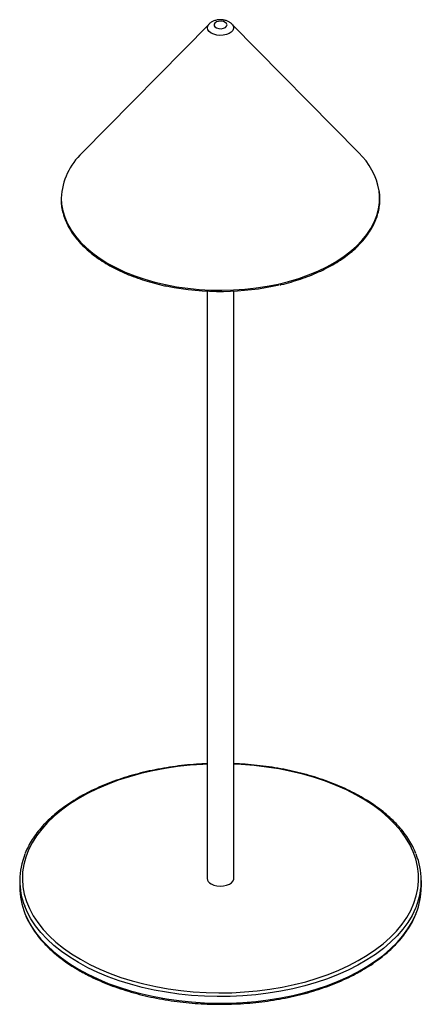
# Paper-space layout '_Isométrica' of a CAD drawing. Header units: millimetres. Extents: x -311 to -161, y -279 to 88.
import ezdxf

# ---------------------------------------------------------------- set-up
doc = ezdxf.new("R2010")
doc.units = ezdxf.units.MM

psp = doc.layouts.new('_Isométrica')

# ---------------------------------------------------------------- linework, layer by layer
at = {"color": 7, "linetype": 'Continuous', "lineweight": 25}
for p, q in [((-240.56, 86.32), (-287.96, 38.27)), ((-184.65, 38.27), (-232.05, 86.32)), ((-241.3, -13.32), (-241.3, -232.49)), ((-231.3, -232.49), (-231.3, -13.32)), ((-311.3, -233.31), (-311.3, -235.76)), ((-161.3, -235.76), (-161.3, -233.31))]:
    psp.add_line(p, q, dxfattribs=at)
at = {"color": 8, "linetype": 'Continuous', "lineweight": 25, "flags": 128}
for points in [[(-232.05, 86.32), (-231.79, 86.02), (-231.46, 85.33), (-231.43, 84.63), (-231.71, 83.94), (-232.28, 83.31), (-233.1, 82.78), (-234.12, 82.39), (-235.28, 82.15), (-236.5, 82.09), (-237.71, 82.21), (-238.83, 82.5), (-239.8, 82.94), (-240.54, 83.5), (-241.02, 84.15), (-241.2, 84.85), (-241.07, 85.56), (-240.65, 86.22), (-240.56, 86.32)], [(-295.75, 21.39), (-295.63, 19.11), (-295.21, 16.65), (-294.48, 14.21), (-293.44, 11.8), (-292.11, 9.45), (-290.48, 7.15), (-288.57, 4.93), (-286.4, 2.8), (-283.95, 0.76), (-281.27, -1.17), (-278.34, -2.99), (-275.2, -4.67), (-271.85, -6.23), (-268.32, -7.64), (-264.62, -8.89), (-260.78, -10), (-256.81, -10.93), (-252.73, -11.7), (-248.56, -12.3), (-244.33, -12.72), (-240.06, -12.97), (-235.77, -13.04), (-231.48, -12.93), (-227.22, -12.64), (-223, -12.17), (-218.85, -11.53), (-214.8, -10.71), (-210.86, -9.74), (-207.05, -8.59), (-203.39, -7.3), (-199.9, -5.85), (-196.61, -4.27), (-193.52, -2.55), (-190.65, -0.7), (-188.02, 1.26), (-185.64, 3.32), (-183.53, 5.48), (-181.69, 7.72), (-180.14, 10.03), (-178.88, 12.4), (-177.92, 14.81), (-177.26, 17.26), (-176.92, 19.73), (-176.88, 22.21), (-177.06, 24.12)], [(-241.3, -189.87), (-242.89, -189.94), (-247.64, -190.27), (-252.35, -190.79), (-257, -191.47), (-261.55, -192.33), (-266, -193.36), (-270.33, -194.55), (-274.51, -195.9), (-278.53, -197.41), (-282.38, -199.06), (-286.03, -200.85), (-289.47, -202.78), (-292.69, -204.82), (-295.67, -206.99), (-298.41, -209.26), (-300.88, -211.63), (-303.09, -214.09), (-305.01, -216.62), (-306.65, -219.22), (-307.99, -221.88), (-309.02, -224.58), (-309.76, -227.31), (-310.19, -230.07), (-310.3, -232.84), (-310.11, -235.6), (-309.6, -238.35), (-308.79, -241.08), (-307.68, -243.77), (-306.26, -246.41), (-304.56, -249), (-302.56, -251.51), (-300.29, -253.95), (-297.75, -256.29), (-294.95, -258.54), (-291.91, -260.68), (-288.63, -262.7)], [(-288.63, -262.7), (-285.13, -264.59), (-281.43, -266.35), (-277.54, -267.96), (-273.48, -269.43), (-269.26, -270.74), (-264.9, -271.89), (-260.42, -272.88), (-255.84, -273.69), (-251.18, -274.34), (-246.46, -274.8), (-241.69, -275.1), (-236.9, -275.21), (-232.11, -275.14), (-227.34, -274.89), (-222.6, -274.47), (-217.92, -273.87), (-213.32, -273.1), (-208.82, -272.15), (-204.43, -271.04), (-200.17, -269.77), (-196.07, -268.34), (-192.13, -266.76), (-188.38, -265.04), (-184.83, -263.18), (-181.5, -261.19), (-178.4, -259.09), (-175.53, -256.87), (-172.93, -254.54), (-170.59, -252.13), (-168.52, -249.63), (-166.74, -247.06), (-165.26, -244.43), (-164.07, -241.75), (-163.18, -239.04), (-162.6, -236.29), (-162.33, -233.53), (-162.36, -230.76), (-162.71, -228), (-163.37, -225.26), (-164.33, -222.55), (-165.6, -219.88), (-167.16, -217.27), (-169.01, -214.71), (-171.15, -212.24), (-173.56, -209.85), (-176.23, -207.55), (-179.15, -205.36), (-182.31, -203.28), (-185.7, -201.32), (-189.3, -199.49), (-193.1, -197.81), (-197.08, -196.27), (-201.22, -194.88), (-205.51, -193.64), (-209.93, -192.57), (-214.46, -191.67), (-219.09, -190.94), (-223.78, -190.39), (-228.53, -190.01), (-231.3, -189.87)], [(-289.34, -263.92), (-292.63, -261.9), (-295.68, -259.75), (-298.5, -257.5), (-301.05, -255.15), (-303.35, -252.71), (-305.36, -250.19), (-307.1, -247.61), (-308.54, -244.96), (-309.44, -242.91)], [(-309.34, -245.61), (-308.54, -247.41), (-307.1, -250.06), (-305.36, -252.64), (-303.35, -255.16), (-301.05, -257.6), (-298.5, -259.95), (-295.68, -262.2), (-292.63, -264.35), (-289.34, -266.37)], [(-163.15, -242.86), (-163.46, -243.62), (-164.76, -246.29), (-166.34, -248.91), (-168.22, -251.46), (-170.37, -253.95), (-172.8, -256.34), (-175.49, -258.64), (-178.42, -260.84), (-181.6, -262.92), (-185, -264.89), (-188.61, -266.72), (-192.41, -268.42), (-196.4, -269.97), (-200.55, -271.37), (-204.85, -272.61), (-209.28, -273.69), (-213.81, -274.61), (-218.45, -275.36), (-223.15, -275.93), (-227.91, -276.33), (-232.7, -276.55), (-237.51, -276.6), (-242.31, -276.46), (-247.09, -276.15), (-251.82, -275.67), (-256.49, -275.01), (-261.07, -274.17), (-265.56, -273.17), (-269.92, -272.01), (-274.15, -270.69), (-278.22, -269.21), (-282.12, -267.58), (-285.83, -265.82), (-289.34, -263.92)], [(-289.34, -266.37), (-285.83, -268.27), (-282.12, -270.03), (-278.22, -271.66), (-274.15, -273.14), (-269.92, -274.46), (-265.56, -275.62), (-261.07, -276.62), (-256.49, -277.45), (-251.82, -278.12), (-247.09, -278.6), (-242.31, -278.91), (-237.51, -279.05), (-232.7, -279), (-227.91, -278.78), (-223.15, -278.38), (-218.45, -277.81), (-213.81, -277.06), (-209.28, -276.14), (-204.85, -275.06), (-200.55, -273.82), (-196.4, -272.42), (-192.41, -270.86), (-188.61, -269.17), (-185, -267.34), (-181.6, -265.37), (-178.42, -263.29), (-175.49, -261.09), (-172.8, -258.79), (-170.37, -256.39), (-168.22, -253.91), (-166.34, -251.36), (-164.76, -248.74), (-163.46, -246.07), (-163.21, -245.45)]]:
    psp.add_lwpolyline(points, dxfattribs=at)
at = {"color": 7, "linetype": 'Continuous', "lineweight": 25, "flags": 128}
for points in [[(-234.49, 85.02), (-234.02, 85.46), (-233.87, 85.97), (-234.04, 86.48), (-234.52, 86.92), (-235.23, 87.23), (-236.1, 87.36), (-236.99, 87.31), (-237.79, 87.08), (-238.39, 86.69), (-238.7, 86.21), (-238.7, 85.69), (-238.37, 85.21), (-237.76, 84.83), (-236.95, 84.6), (-236.06, 84.56), (-235.2, 84.71), (-234.49, 85.02)], [(-239.84, -234.53), (-238.85, -234.97), (-237.7, -235.26), (-236.46, -235.37), (-235.21, -235.31), (-234.03, -235.06), (-233, -234.65), (-232.17, -234.11), (-231.6, -233.47), (-231.33, -232.76), (-231.3, -232.49)]]:
    psp.add_lwpolyline(points, dxfattribs=at)
at = {"color": 7, "linetype": 'Continuous', "lineweight": 25}
for centre, radius, start, end in [((-271.35, 20.36), 24.42, 132.8529, 177.5951), ((-202.48, 19.59), 25.82, 10.1002, 46.3186), ((-236.32, 86.06), 99.52, 258.5098, 282.7642), ((-285.53, -233.3), 25.76, 157.5894, 201.8869), ((-187.07, -233.3), 25.76, 338.218, 22.4156), ((-238.9, -232.31), 2.41, 184.2066, 247.1136), ((-285.04, -235.63), 26.26, 180.2668, 202.3277), ((-187.44, -235.66), 26.13, 337.9928, 359.7839)]:
    psp.add_arc(centre, radius, start, end, dxfattribs=at)
for points, knots in [([(-232.13, 86.36), (-232.21, 86.45), (-232.53, 86.79), (-233.23, 87.22), (-234.23, 87.64), (-235.37, 87.89), (-236.6, 87.95), (-237.86, 87.79), (-239.01, 87.41), (-239.92, 86.92), (-240.34, 86.49), (-240.51, 86.33)], [0, 0, 0, 0, 0.042051, 0.153095, 0.272034, 0.398467, 0.528006, 0.660582, 0.798822, 0.921361, 1, 1, 1, 1]), ([(-176.8, 21.43), (-176.8, 21.86), (-176.8, 22.7), (-176.94, 23.53), (-177.01, 23.94)], [0, 0, 0, 0, 0.512913, 1, 1, 1, 1]), ([(-295.82, 21.15), (-295.82, 20.5), (-295.8, 19.06), (-295.45, 16.85), (-294.82, 14.51), (-293.92, 12.21), (-292.76, 9.95), (-291.33, 7.74), (-289.64, 5.59), (-287.71, 3.52), (-285.53, 1.52), (-283.13, -0.38), (-280.51, -2.18), (-277.68, -3.88), (-274.67, -5.45), (-271.47, -6.91), (-268.11, -8.23), (-264.61, -9.42), (-260.97, -10.46), (-258.2, -11.15), (-256.62, -11.46), (-256.32, -11.51)], [0, 0, 0, 0, 0.045526, 0.100564, 0.155623, 0.210739, 0.265934, 0.321216, 0.376579, 0.432008, 0.487486, 0.542997, 0.598528, 0.654068, 0.709608, 0.765145, 0.820675, 0.876198, 0.931714, 0.987222, 1, 1, 1, 1]), ([(-213.99, -11.02), (-213.87, -10.99), (-212.49, -10.69), (-209.93, -9.98), (-206.34, -8.88), (-202.91, -7.63), (-199.62, -6.24), (-196.51, -4.73), (-193.58, -3.1), (-190.84, -1.35), (-188.32, 0.5), (-186.02, 2.45), (-183.96, 4.49), (-182.13, 6.6), (-180.57, 8.79), (-179.26, 11.03), (-178.22, 13.32), (-177.44, 15.65), (-176.96, 18), (-176.74, 19.93), (-176.79, 21.07), (-176.8, 21.43)], [0, 0, 0, 0, 0.005351, 0.0624, 0.119457, 0.176523, 0.233598, 0.290684, 0.347778, 0.404881, 0.461989, 0.519094, 0.576188, 0.633257, 0.690285, 0.747253, 0.804144, 0.860944, 0.917652, 0.97428, 1, 1, 1, 1]), ([(-241.3, -189.69), (-242.63, -189.75), (-245.46, -189.88), (-249.77, -190.27), (-254.22, -190.82), (-258.61, -191.53), (-262.92, -192.39), (-267.12, -193.4), (-271.22, -194.56), (-275.19, -195.87), (-279.01, -197.31), (-282.68, -198.88), (-286.18, -200.58), (-289.5, -202.41), (-292.62, -204.35), (-295.53, -206.4), (-298.23, -208.55), (-300.7, -210.79), (-302.93, -213.12), (-304.91, -215.53), (-306.64, -218), (-308.08, -220.54), (-308.96, -222.29), (-309.28, -223.2), (-309.3, -223.24)], [0, 0, 0, 0, 0.041734, 0.089517, 0.137303, 0.185093, 0.23289, 0.280695, 0.328508, 0.376331, 0.424165, 0.47201, 0.519867, 0.567735, 0.615612, 0.663495, 0.711378, 0.759252, 0.807103, 0.854918, 0.902678, 0.950364, 0.997957, 1, 1, 1, 1]), ([(-163.31, -223.24), (-163.31, -223.23), (-163.62, -222.34), (-164.48, -220.62), (-165.91, -218.1), (-167.62, -215.63), (-169.59, -213.23), (-171.8, -210.9), (-174.25, -208.66), (-176.93, -206.51), (-179.83, -204.45), (-182.94, -202.51), (-186.24, -200.68), (-189.73, -198.97), (-193.39, -197.39), (-197.21, -195.94), (-201.17, -194.63), (-205.26, -193.46), (-209.46, -192.44), (-213.77, -191.57), (-218.15, -190.85), (-222.6, -190.3), (-226.99, -189.89), (-229.9, -189.75), (-231.3, -189.69)], [0, 0, 0, 0, 0.000719, 0.048068, 0.095518, 0.143071, 0.190715, 0.238433, 0.286207, 0.33402, 0.381858, 0.429707, 0.477561, 0.525411, 0.573254, 0.621089, 0.668915, 0.716732, 0.76454, 0.812341, 0.860134, 0.907922, 0.955706, 1, 1, 1, 1]), ([(-309.26, -245.85), (-309.16, -246.13), (-308.73, -247.27), (-307.7, -249.24), (-306.19, -251.75), (-304.39, -254.2), (-302.35, -256.58), (-300.06, -258.88), (-297.54, -261.1), (-294.78, -263.22), (-291.98, -265.13), (-290.02, -266.3), (-289.13, -266.83)], [0, 0, 0, 0, 0.034551, 0.143065, 0.251815, 0.360793, 0.469969, 0.579301, 0.688749, 0.798275, 0.907847, 1, 1, 1, 1]), ([(-289.13, -266.83), (-288.56, -267.15), (-286.89, -268.1), (-284, -269.56), (-280.39, -271.19), (-276.62, -272.68), (-272.7, -274.03), (-268.65, -275.24), (-264.48, -276.31), (-260.21, -277.23), (-255.85, -278), (-251.42, -278.61), (-246.94, -279.06), (-242.41, -279.36), (-237.87, -279.49), (-233.31, -279.47), (-228.77, -279.28), (-224.26, -278.94), (-219.79, -278.43), (-215.38, -277.77), (-211.04, -276.96), (-206.8, -275.99), (-202.67, -274.88), (-198.66, -273.62), (-194.79, -272.22), (-191.07, -270.69), (-187.51, -269.03), (-184.14, -267.24), (-180.95, -265.34), (-177.97, -263.32), (-175.21, -261.21), (-172.67, -258.99), (-170.36, -256.69), (-168.3, -254.3), (-166.49, -251.85), (-164.95, -249.33), (-163.88, -247.27), (-163.42, -246.04), (-163.29, -245.68)], [0, 0, 0, 0, 0.015092, 0.043738, 0.072383, 0.101023, 0.129657, 0.158286, 0.18691, 0.215529, 0.244144, 0.272755, 0.301364, 0.32997, 0.358575, 0.38718, 0.415785, 0.444391, 0.472999, 0.50161, 0.530224, 0.558842, 0.587465, 0.616094, 0.644729, 0.673371, 0.70202, 0.730676, 0.759338, 0.788004, 0.816671, 0.845335, 0.873988, 0.902622, 0.931227, 0.95979, 0.988302, 1, 1, 1, 1])]:
    psp.add_open_spline(points, degree=3, knots=knots, dxfattribs=at)

doc.saveas('drawing.dxf')
